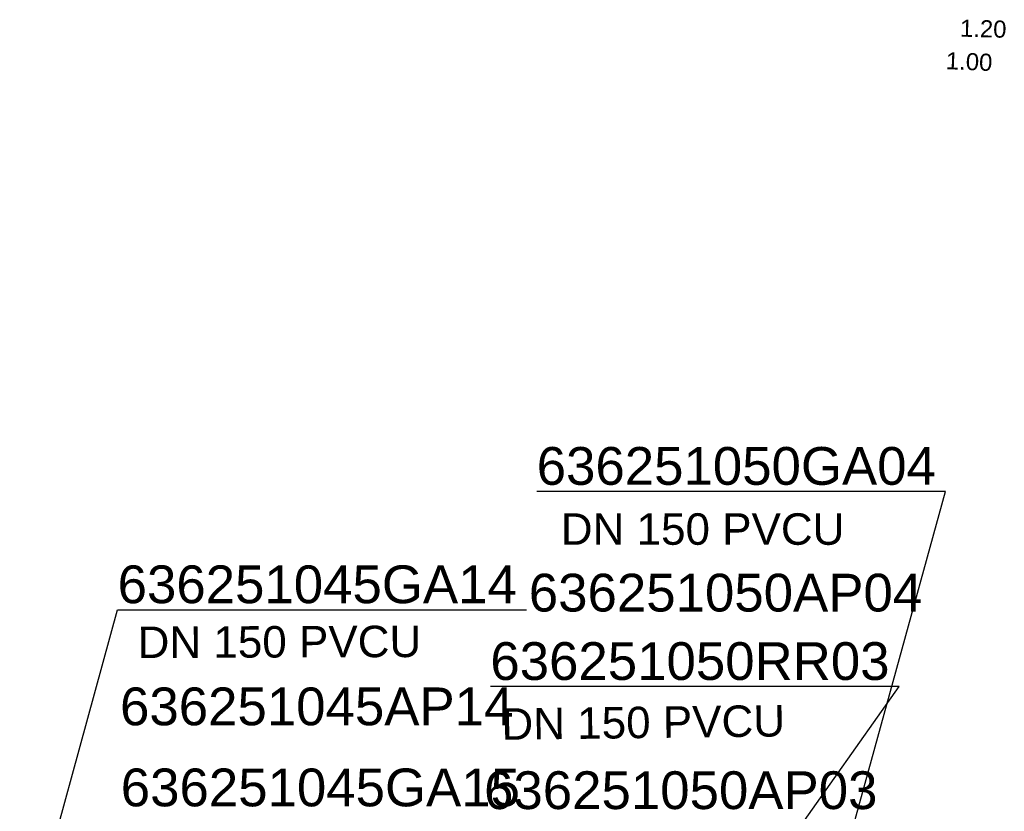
# Model space of a CAD drawing. Extents: x 356718 to 357658, y 5762241 to 5762615.
# Tile 43 of 157: x 357038 to 357058, y 5762335 to 5762352. Entities that reach past the tile are written whole.
import ezdxf
from ezdxf.enums import TextEntityAlignment as Align

# ---------------------------------------------------------------- set-up
doc = ezdxf.new("R2010")
doc.units = 0
doc.header["$MEASUREMENT"] = 0
doc.linetypes.add('AUSGEZOGEN', pattern=[0])
for name, color, linetype, true_color in [('114_00133_Schachtnummer', 7, 'AUSGEZOGEN', 0x000000), ('124_10626_Standard__Laenge____1', 7, 'AUSGEZOGEN', 0x000000), ('141_10868_Stutzen__141_', 7, 'AUSGEZOGEN', 0x000000)]:
    doc.layers.add(name, color=color, linetype=linetype, true_color=true_color)
doc.styles.add('ARIAL', font='arial.ttf', dxfattribs={"height": 1.5})
doc.styles.get("Standard").update_dxf_attribs({"font": 'arial.ttf', "height": 1})

msp = doc.modelspace()

# ---------------------------------------------------------------- linework, layer by layer
at = {"layer": '114_00133_Schachtnummer', "color": 18, "linetype": 'AUSGEZOGEN', "true_color": 0x000000}
for points in [[(357054.922, 5762333.891), (357057.089, 5762341.749), (357048.634, 5762341.749)], [(357037.945, 5762331.924), (357039.97, 5762339.301), (357048.425, 5762339.301)], [(357053.891, 5762334.544), (357056.131, 5762337.714), (357047.676, 5762337.714)]]:
    msp.add_lwpolyline(points, dxfattribs=at)

# ---------------------------------------------------------------- texts
at = {"layer": '114_00133_Schachtnummer', "color": 18, "true_color": 0x000000, "style": 'ARIAL'}
for s, p in [('636251050GA04', (357048.634, 5762342.665)), ('636251045GA14', (357039.97, 5762340.217)), ('636251050AP04', (357048.471, 5762340.045)), ('636251050RR03', (357047.676, 5762338.63)), ('636251045AP14', (357040.02, 5762337.693)), ('636251045GA15', (357040.035, 5762336.017)), ('636251050AP03', (357047.546, 5762335.96))]:
    msp.add_text(s, height=0.78136, dxfattribs=at).set_placement(p, align=Align.TOP_LEFT)
at = {"layer": '124_10626_Standard__Laenge____1', "color": 18, "true_color": 0x000000, "style": 'ARIAL'}
msp.add_text('DN 150 PVCU', height=0.65113, dxfattribs=at).set_placement((357049.133, 5762341.295), align=Align.TOP_LEFT)
for rotation, p in [(0.2, (357040.382, 5762338.953)), (0.7, (357047.901, 5762337.261))]:
    msp.add_text('DN 150 PVCU', height=0.65113, rotation=rotation, dxfattribs=at).set_placement(p, align=Align.TOP_LEFT)
at = {"layer": '141_10868_Stutzen__141_', "color": 18, "true_color": 0x000000}
for s, rotation, p in [('1.20', 358.5, (357057.391, 5762351.505)), ('1.00', 357.6, (357057.103, 5762350.833))]:
    msp.add_text(s, height=0.3533, rotation=rotation, dxfattribs=at).set_placement(p, align=Align.TOP_LEFT)

doc.saveas('drawing.dxf')
